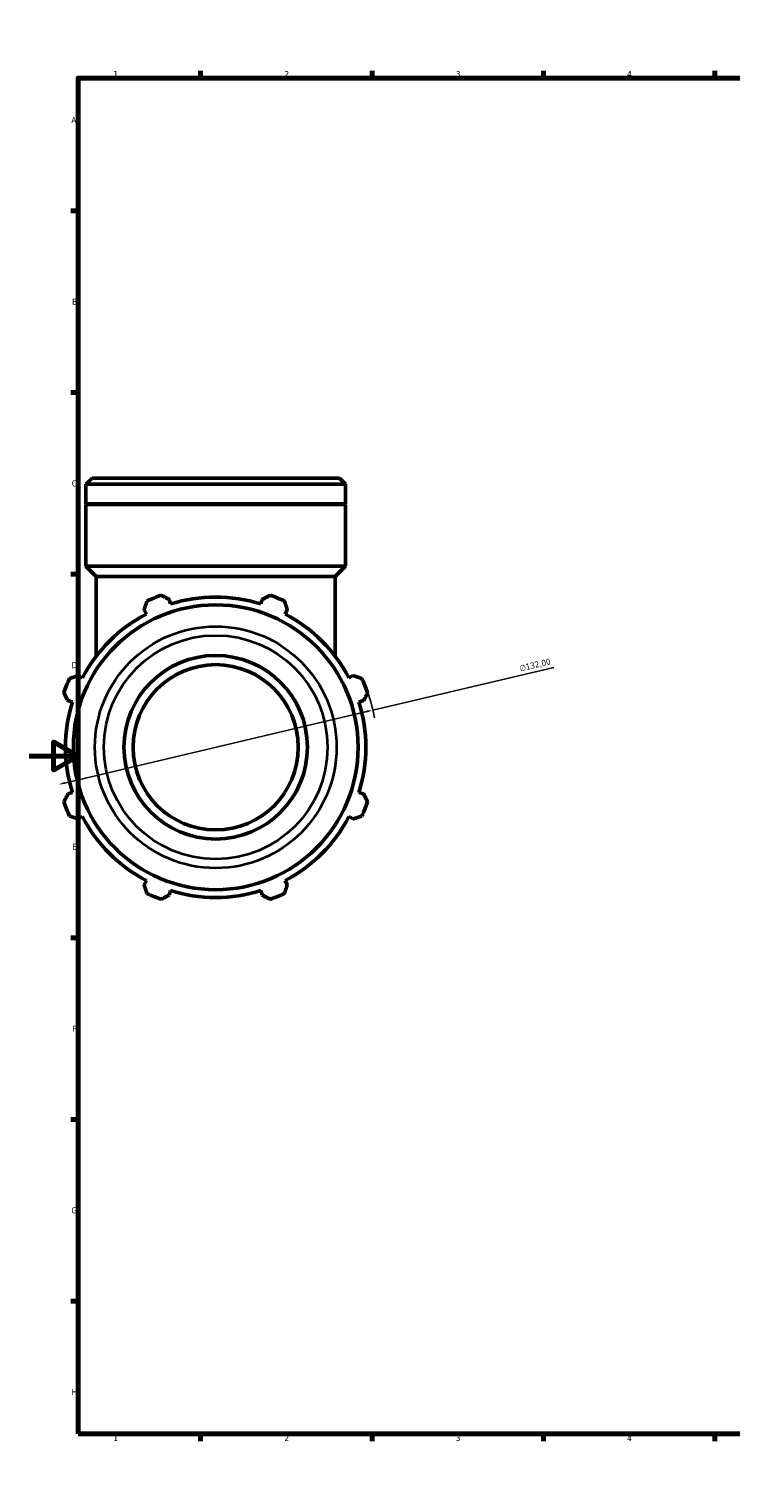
# Model space of a CAD drawing. Header units: millimetres. Extents: x 0 to 1330, y -193 to 1095.
# Tile 1 of 10: x 0 to 287, y 0 to 594. Entities that reach past the tile are written whole.
import ezdxf

# ---------------------------------------------------------------- set-up
doc = ezdxf.new("R2010")
doc.units = ezdxf.units.MM
for name, color, linetype, lineweight in [('Border (ISO)', 7, 'Continuous', 70), ('Dimension (ISO)', 7, 'Continuous', 25), ('Visible (ISO)', 7, 'Continuous', 50), ('Visible Narrow (ISO)', 7, 'Continuous', 35)]:
    doc.layers.add(name, color=color, linetype=linetype, lineweight=lineweight)
doc.styles.add('Note Text (ISO)', font='tahoma.ttf')
doc.dimstyles.new('Default (ISO)', dxfattribs={"dimtxt": 2.5, "dimasz": 2.5, "dimexe": 3.175, "dimexo": 0, "dimgap": 0.762, "dimtad": 1, "dimrnd": 1e-08, "dimzin": 0, "dimtxsty": 'Note Text (ISO)', "dimcen": 0.09, "dimdle": 10, "dimclrd": 256, "dimclre": 256, "dimclrt": 232, "dimazin": 0, "dimtfac": 1.40208, "dimtmove": 0, "dimatfit": 3, "dimfxl": 1, "dimtolj": 1, "dimtzin": 0, "dimlwd": -1, "dimlwe": -1, "dimarcsym": 0})

# ---------------------------------------------------------------- blocks, each defined once
blk = doc.blocks.new('Borders Default Border')
at = {"layer": 'Border (ISO)'}
for p, q in [((70.08, 574), (70.08, 576.9)), ((140.17, 574), (140.17, 576.9)), ((210.25, 574), (210.25, 576.9)), ((280.33, 574), (280.33, 576.9)), ((350.42, 574), (350.42, 576.9)), ((490.58, 574), (490.58, 576.9)), ((560.67, 574), (560.67, 576.9)), ((630.75, 574), (630.75, 576.9)), ((700.83, 574), (700.83, 576.9)), ((770.92, 574), (770.92, 576.9)), ((20, 519.75), (17.1, 519.75)), ((821, 519.75), (823.9, 519.75)), ((20, 445.5), (17.1, 445.5)), ((821, 445.5), (823.9, 445.5)), ((20, 371.25), (17.1, 371.25)), ((821, 371.25), (823.9, 371.25)), ((20, 222.75), (17.1, 222.75)), ((821, 222.75), (823.9, 222.75)), ((20, 148.5), (17.1, 148.5)), ((821, 148.5), (823.9, 148.5)), ((20, 74.25), (17.1, 74.25)), ((821, 74.25), (823.9, 74.25)), ((70.08, 20), (70.08, 17.1)), ((140.17, 20), (140.17, 17.1)), ((210.25, 20), (210.25, 17.1)), ((280.33, 20), (280.33, 17.1)), ((350.42, 20), (350.42, 17.1)), ((490.58, 20), (490.58, 17.1)), ((560.67, 20), (560.67, 17.1)), ((630.75, 20), (630.75, 17.1)), ((700.83, 20), (700.83, 17.1)), ((770.92, 20), (770.92, 17.1))]:
    blk.add_line(p, q, dxfattribs=at)
at = {"layer": 'Border (ISO)', "flags": 128}
for points in [[(420.5, 594), (420.5, 574), (414.73, 584), (426.27, 584), (420.5, 574)], [(20, 20), (20, 574), (821, 574), (821, 20), (20, 20)], [(0, 297), (20, 297), (10, 302.77), (10, 291.23), (20, 297)], [(841, 297), (821, 297), (831, 302.77), (831, 291.23), (821, 297)], [(420.5, 0), (420.5, 20), (414.73, 10), (426.27, 10), (420.5, 20)]]:
    blk.add_lwpolyline(points, dxfattribs=at)
at = {"layer": 'Border (ISO)', "color": 232, "true_color": 0xca0064, "char_height": 2.5, "attachment_point": 7, "style": 'Note Text (ISO)'}
for s, insert in [('1', (34.48, 574.4)), ('2', (104.37, 574.4)), ('3', (174.43, 574.35)), ('4', (244.42, 574.4)), ('5', (314.64, 574.35)), ('6', (384.66, 574.35)), ('7', (454.77, 574.4)), ('8', (524.81, 574.34)), ('9', (594.88, 574.35)), ('10', (664.29, 574.35)), ('11', (734.37, 574.4)), ('12', (804.46, 574.4)), ('A', (17.29, 555.62)), ('A', (821.59, 555.62)), ('B', (17.59, 481.37)), ('B', (821.89, 481.37)), ('C', (17.43, 407.08)), ('C', (821.73, 407.08)), ('D', (17.43, 332.88)), ('D', (821.73, 332.88)), ('E', (17.64, 258.63)), ('E', (821.94, 258.63)), ('F', (17.7, 184.38)), ('F', (822, 184.38)), ('G', (17.31, 110.08)), ('G', (821.61, 110.08)), ('H', (17.44, 35.88)), ('H', (821.74, 35.88)), ('1', (34.48, 17.1)), ('2', (104.37, 17.1)), ('3', (174.43, 17.05)), ('4', (244.42, 17.1)), ('5', (314.64, 17.05)), ('6', (384.66, 17.05)), ('7', (454.77, 17.1)), ('8', (524.81, 17.04)), ('9', (594.88, 17.05)), ('10', (664.29, 17.05)), ('11', (734.37, 17.1)), ('12', (804.46, 17.1))]:
    blk.add_mtext(s, dxfattribs=dict(at, insert=insert))
blk = doc.blocks.new('*D15')
at = {"layer": 'Defpoints', "color": 0, "transparency": 16777216}
for p in [(140.51, 315.75), (12.05, 285.39)]:
    blk.add_point(p, dxfattribs=at)
at = {"layer": 'Dimension (ISO)', "transparency": 16777216}
for p, q in [((140.51, 315.75), (214.42, 333.22)), ((14.48, 285.96), (138.08, 315.18))]:
    blk.add_line(p, q, dxfattribs=at)
blk.add_arc((76.28, 300.57), 66, 10.5431, 19.79198, dxfattribs=at)
for points in [[(137.98, 315.58), (138.17, 314.77), (140.51, 315.75)], [(14.39, 286.37), (14.58, 285.56), (12.05, 285.39)]]:
    blk.add_solid(points, dxfattribs=at)
at = {"layer": 'Dimension (ISO)', "color": 232, "true_color": 0xca0064, "transparency": 16777216, "insert": (200.25, 333.96), "char_height": 2.5, "attachment_point": 1, "rotation": 13.29938, "style": 'Note Text (ISO)'}
blk.add_mtext('\\A1;∅132,00', dxfattribs=at)

msp = doc.modelspace()

# ---------------------------------------------------------------- linework, layer by layer
at = {"layer": 'Visible (ISO)'}
for p, q in [((25.75, 410.568), (23.202, 408.021)), ((25.75, 410.568), (126.812, 410.568)), ((126.812, 410.568), (129.36, 408.021)), ((23.202, 400.068), (23.202, 408.021)), ((129.36, 408.021), (23.202, 408.021)), ((129.36, 400.068), (129.36, 408.021)), ((129.36, 400.068), (23.202, 400.068)), ((23.502, 399.768), (23.202, 400.068)), ((129.36, 399.768), (23.202, 399.768)), ((23.202, 374.568), (23.202, 399.768)), ((129.06, 399.768), (129.36, 400.068)), ((129.36, 374.568), (129.36, 399.768)), ((129.36, 374.568), (23.202, 374.568)), ((27.448, 370.322), (23.202, 374.568)), ((125.113, 370.322), (129.36, 374.568)), ((125.113, 370.322), (27.448, 370.322)), ((27.448, 337.756), (27.448, 370.322)), ((125.113, 337.756), (125.113, 370.322)), ((47.024, 356.769), (47.939, 355.013)), ((57.824, 359.108), (57.228, 360.996)), ((95.334, 360.996), (94.738, 359.108)), ((104.623, 355.013), (105.537, 356.769)), ((21.836, 328.911), (20.08, 329.825)), ((132.482, 329.825), (130.726, 328.911)), ((15.853, 319.621), (17.742, 319.026)), ((134.82, 319.026), (136.708, 319.621)), ((17.742, 282.111), (15.853, 281.516)), ((136.708, 281.516), (134.82, 282.111)), ((20.08, 271.312), (21.836, 272.226)), ((130.726, 272.226), (132.482, 271.312)), ((47.939, 246.124), (47.024, 244.367)), ((105.537, 244.367), (104.623, 246.124)), ((57.228, 240.141), (57.824, 242.029)), ((94.738, 242.029), (95.334, 240.141))]:
    msp.add_line(p, q, dxfattribs=at)
for radius in [58.188, 37.5, 33.75]:
    msp.add_circle((76.281, 300.568), radius, dxfattribs=at)
for radius, start, end in [(66, 109.791984, 115.208016), (66, 64.791984, 70.208016), (61.38, 72.5, 107.5), (61.38, 117.5, 152.5), (61.38, 27.5, 62.5), (66, 154.791984, 160.208016), (66, 19.791984, 25.208016), (61.38, 162.5, 197.5), (61.38, 342.5, 17.5), (66, 199.791984, 205.208016), (66, 334.791984, 340.208016), (61.38, 207.5, 242.5), (61.38, 297.5, 332.5), (66, 244.791984, 250.208016), (61.38, 252.5, 287.5), (66, 289.791984, 295.208016)]:
    msp.add_arc((76.281, 300.568), radius, start, end, dxfattribs=at)
for points, weights in [([(53.933, 362.67), (55.614, 361.816), (57.228, 360.996)], [1, 1.00132330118, 1.00182986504]), ([(95.334, 360.996), (96.948, 361.816), (98.629, 362.67)], [1.00182986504, 1.00132330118, 1]), ([(47.024, 356.769), (47.586, 358.49), (48.171, 360.283)], [1.00182986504, 1.00132330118, 1]), ([(104.391, 360.283), (104.976, 358.49), (105.537, 356.769)], [1, 1.00132330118, 1.00182986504]), ([(16.566, 328.678), (18.359, 329.263), (20.08, 329.825)], [1, 1.00132330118, 1.00182986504]), ([(132.482, 329.825), (134.203, 329.263), (135.996, 328.678)], [1.00182986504, 1.00132330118, 1]), ([(15.853, 319.621), (15.034, 321.235), (14.18, 322.916)], [1.00182986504, 1.00132330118, 1]), ([(138.382, 322.916), (137.528, 321.235), (136.708, 319.621)], [1, 1.00132330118, 1.00182986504]), ([(14.18, 278.22), (15.034, 279.902), (15.853, 281.516)], [1, 1.00132330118, 1.00182986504]), ([(136.708, 281.516), (137.528, 279.902), (138.382, 278.22)], [1.00182986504, 1.00132330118, 1]), ([(20.08, 271.312), (18.359, 271.874), (16.566, 272.459)], [1.00182986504, 1.00132330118, 1]), ([(135.996, 272.459), (134.203, 271.874), (132.482, 271.312)], [1, 1.00132330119, 1.00182986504]), ([(48.171, 240.854), (47.586, 242.646), (47.024, 244.367)], [1, 1.00132330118, 1.00182986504]), ([(105.537, 244.367), (104.976, 242.646), (104.391, 240.854)], [1.00182986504, 1.00132330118, 1]), ([(57.228, 240.141), (55.614, 239.321), (53.933, 238.467)], [1.00182986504, 1.00132330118, 1]), ([(98.629, 238.467), (96.948, 239.321), (95.334, 240.141)], [1, 1.00132330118, 1.00182986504])]:
    msp.add_rational_spline(points, weights, degree=2, dxfattribs=at)
at = {"layer": 'Visible Narrow (ISO)'}
for radius in [49.381, 45.713]:
    msp.add_circle((76.281, 300.568), radius, dxfattribs=at)

# ---------------------------------------------------------------- block references
msp.add_blockref('Borders Default Border', (0, 0))

# ---------------------------------------------------------------- dimensions: what is measured, and where the dimension line sits
at = {"layer": 'Dimension (ISO)'}
dim = msp.add_diameter_dim_2p(p1=(12.051, 285.386), p2=(140.511, 315.751), dimstyle='Default (ISO)', override={"dimdec": 2, "dimlfac": 1, "dimtp": 0, "dimtm": 0, "dimtdec": 2, "dimatfit": 2}, dxfattribs=at)
dim.commit()
dim.dimension.update_dxf_attribs({"geometry": '*D15', "text_midpoint": (207.425, 331.568), "dimtype": 163})

doc.saveas('drawing.dxf')
